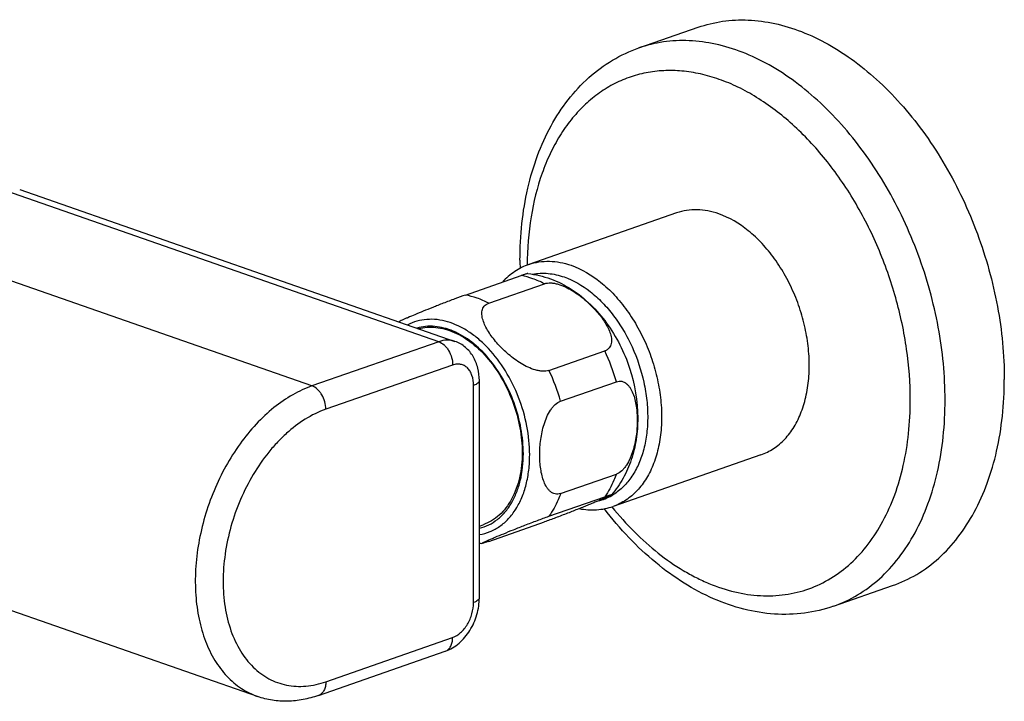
# Model space of a CAD drawing. Header units: millimetres. Extents: x 65 to 679, y 63 to 499.
# Tile 5 of 8: x 242 to 342, y 126 to 195. Entities that reach past the tile are written whole.
import ezdxf

# ---------------------------------------------------------------- set-up
doc = ezdxf.new("R2010")
doc.units = ezdxf.units.MM
doc.header["$LTSCALE"] = 46.255
doc.layers.get('0').update_dxf_attribs({"linetype": 'CONTINUOUS'})

msp = doc.modelspace()

# ---------------------------------------------------------------- linework, layer by layer
at = {"color": 7, "linetype": 'CONTINUOUS'}
for p, q in [((304.587, 191.972), (310.598, 194.067)), ((241.727, 177.601), (285.914, 162.198)), ((308.415, 175.229), (293.424, 170.004)), ((286.977, 166.896), (292.633, 168.868)), ((289.338, 166.073), (294.995, 168.045)), ((295.462, 159.252), (301.119, 161.224)), ((288.39, 136.19), (288.39, 158.216)), ((296.643, 156.13), (302.299, 158.101)), ((316.973, 150.678), (301.982, 145.453)), ((296.643, 146.757), (302.299, 148.729)), ((295.462, 144.457), (301.119, 146.429)), ((265.886, 126.161), (213.528, 144.412)), ((288.39, 143.46), (288.778, 143.595)), ((289.338, 141.906), (294.995, 143.877)), ((324.336, 135.315), (330.347, 137.41)), ((272.057, 126.265), (284.927, 130.75))]:
    msp.add_line(p, q, dxfattribs=at)
at = {"color": 9, "linetype": 'CONTINUOUS'}
for p, q in [((284.268, 162.163), (240.315, 177.484)), ((271.399, 157.678), (227.446, 172.998)), ((284.268, 162.163), (271.399, 157.678)), ((285.682, 159.796), (272.813, 155.31)), ((287.804, 135.697), (287.804, 157.723)), ((301.861, 146.571), (301.842, 146.561)), ((301.861, 146.571), (301.843, 146.56)), ((272.813, 127.66), (285.682, 132.146))]:
    msp.add_line(p, q, dxfattribs=at)
at = {"color": 7, "linetype": 'CONTINUOUS'}
for centre, radius, start, end in [((329.638, 170.424), 37.122, 180.00345, 181.25704), ((289.615, 150.818), 9.171, 262.31627, 263.9826)]:
    msp.add_arc(centre, radius, start, end, dxfattribs=at)
at = {"color": 9, "linetype": 'CONTINUOUS'}
for centre, radius, start, end in [((283.479, 152.769), 19.561, 15.81927, 25.60922), ((277.822, 150.797), 19.561, 15.81927, 25.60922), ((299.204, 151.15), 5.295, 283.65697, 299.89627), ((284.637, 131.581), 0.879, 289.21838, 290.91899)]:
    msp.add_arc(centre, radius, start, end, dxfattribs=at)
at = {"color": 7, "linetype": 'CONTINUOUS'}
for points, knots in [([(310.598, 194.067), (311.403, 194.348), (313.09, 194.756), (315.728, 194.879), (318.438, 194.515), (321.174, 193.674), (323.892, 192.376), (326.548, 190.641), (329.102, 188.501), (331.512, 185.991), (333.741, 183.15), (335.753, 180.026), (337.515, 176.669), (338.999, 173.134), (340.18, 169.477), (341.314, 164.573), (341.685, 160.817), (341.685, 158.344)], [0, 0, 0, 0, 0.047595, 0.096163, 0.146561, 0.199444, 0.25523, 0.314098, 0.376016, 0.440768, 0.50799, 0.577205, 0.647849, 0.719297, 0.790899, 0.861992, 1, 1, 1, 1]), ([(292.516, 170.422), (292.516, 171.671), (292.641, 174.127), (293.228, 177.693), (294.208, 181.023), (295.576, 184.058), (297.32, 186.74), (299.424, 189.009), (301.852, 190.804), (303.659, 191.648), (304.587, 191.972)], [0, 0, 0, 0, 0.142474, 0.279671, 0.411193, 0.537079, 0.65783, 0.774367, 0.887943, 1, 1, 1, 1]), ([(312.694, 175.138), (312.332, 175.264), (311.606, 175.462), (310.503, 175.582), (309.43, 175.514), (308.744, 175.344), (308.415, 175.229)], [0, 0, 0, 0, 0.263739, 0.516127, 0.760248, 1, 1, 1, 1]), ([(316.973, 150.678), (317.425, 150.836), (318.306, 151.275), (319.454, 152.257), (320.405, 153.531), (321.139, 155.058), (321.639, 156.795), (321.894, 158.697), (321.899, 160.712), (321.655, 162.786), (321.167, 164.865), (320.45, 166.892), (319.523, 168.812), (318.411, 170.574), (317.141, 172.131), (315.351, 173.816), (313.78, 174.76), (312.694, 175.138)], [0, 0, 0, 0, 0.048015, 0.097641, 0.150178, 0.206437, 0.266714, 0.330853, 0.398334, 0.468371, 0.539993, 0.612123, 0.683652, 0.753508, 0.820733, 0.88456, 1, 1, 1, 1]), ([(293.424, 170.004), (292.917, 169.827), (291.933, 169.333), (291.104, 168.612), (290.732, 168.207)], [0, 0, 0, 0, 0.494391, 1, 1, 1, 1]), ([(293.317, 169.076), (293.31, 169.077), (293.289, 169.074), (293.25, 169.066), (293.193, 169.051), (293.118, 169.029), (293.024, 169), (292.86, 168.946), (292.728, 168.901), (292.633, 168.868)], [0, 0, 0, 0, 0.031375, 0.0866, 0.167837, 0.276778, 0.414568, 0.581581, 1, 1, 1, 1]), ([(293.317, 169.076), (294.101, 168.994), (295.662, 168.62), (297.817, 167.524), (299.737, 165.98), (301.38, 164.073), (302.714, 161.879), (304.03, 158.704), (304.471, 156.11), (304.471, 154.401)], [0, 0, 0, 0, 0.118209, 0.237856, 0.360058, 0.485451, 0.613708, 0.743548, 1, 1, 1, 1]), ([(294.995, 168.045), (295.201, 168.117), (295.551, 168.147), (296.016, 168.092), (296.517, 167.974), (297.133, 167.736), (297.834, 167.359), (298.491, 166.918), (299.296, 166.28), (300.016, 165.579), (300.644, 164.831), (301.053, 164.265), (301.396, 163.691), (301.657, 163.114), (301.79, 162.628), (301.817, 162.251), (301.793, 161.985), (301.717, 161.737), (301.579, 161.515), (301.376, 161.335), (301.208, 161.255), (301.119, 161.224)], [0, 0, 0, 0, 0.059599, 0.092992, 0.127878, 0.199886, 0.272667, 0.3448, 0.415688, 0.552673, 0.618478, 0.682106, 0.743108, 0.800836, 0.854481, 0.879628, 0.903681, 0.926933, 0.95004, 0.97403, 1, 1, 1, 1]), ([(286.977, 166.896), (286.617, 166.771), (285.869, 166.496), (284.762, 166.073), (283.691, 165.653), (282.729, 165.267), (281.888, 164.922), (281.267, 164.66), (280.841, 164.476), (280.584, 164.361), (280.381, 164.267), (280.265, 164.21), (280.219, 164.183)], [0, 0, 0, 0, 0.156616, 0.328392, 0.487913, 0.630318, 0.75544, 0.86227, 0.907758, 0.946851, 0.978225, 1, 1, 1, 1]), ([(295.462, 159.252), (295.256, 159.18), (294.906, 159.149), (294.441, 159.204), (293.94, 159.322), (293.323, 159.561), (292.623, 159.938), (291.965, 160.379), (291.161, 161.016), (290.441, 161.718), (289.812, 162.466), (289.403, 163.032), (289.06, 163.606), (288.799, 164.182), (288.667, 164.669), (288.639, 165.046), (288.664, 165.311), (288.74, 165.56), (288.878, 165.782), (289.081, 165.962), (289.248, 166.042), (289.338, 166.073)], [0, 0, 0, 0, 0.059599, 0.092992, 0.127878, 0.199886, 0.272667, 0.3448, 0.415688, 0.552673, 0.618478, 0.682106, 0.743108, 0.800836, 0.854481, 0.879628, 0.903681, 0.926933, 0.95004, 0.97403, 1, 1, 1, 1]), ([(282.223, 163.487), (282.506, 163.561), (283.094, 163.658), (284.002, 163.639), (284.93, 163.46), (286.203, 163.001), (287.76, 162.026), (289.417, 160.374), (290.823, 158.312), (291.895, 155.961), (292.573, 153.462), (292.738, 151.748), (292.738, 150.906)], [0, 0, 0, 0, 0.047605, 0.096485, 0.147389, 0.200861, 0.316357, 0.44343, 0.579679, 0.721079, 0.86281, 1, 1, 1, 1]), ([(288.39, 158.216), (288.39, 158.645), (288.295, 159.494), (287.902, 160.486), (287.424, 161.165), (286.988, 161.605), (286.483, 161.96), (286.107, 162.131), (285.914, 162.198)], [0, 0, 0, 0, 0.257445, 0.507285, 0.630885, 0.754034, 0.87703, 1, 1, 1, 1]), ([(302.299, 158.101), (302.39, 158.133), (302.574, 158.173), (302.851, 158.155), (303.107, 158.063), (303.334, 157.911), (303.534, 157.712), (303.77, 157.39), (304.002, 156.915), (304.197, 156.285), (304.329, 155.604), (304.405, 154.889), (304.421, 154.401), (304.421, 154.154)], [0, 0, 0, 0, 0.056324, 0.109319, 0.161276, 0.214126, 0.26898, 0.326253, 0.447782, 0.577502, 0.713622, 0.854767, 1, 1, 1, 1]), ([(330.347, 137.41), (331.198, 137.707), (332.864, 138.489), (335.111, 140.165), (337.077, 142.313), (338.729, 144.887), (340.04, 147.839), (340.99, 151.114), (341.563, 154.652), (341.685, 157.096), (341.685, 158.344)], [0, 0, 0, 0, 0.106803, 0.216041, 0.329822, 0.449709, 0.576626, 0.710879, 0.852233, 1, 1, 1, 1]), ([(294.521, 150.704), (294.521, 150.957), (294.539, 151.468), (294.616, 152.238), (294.75, 153.013), (294.948, 153.783), (295.224, 154.53), (295.531, 155.112), (295.832, 155.524), (296.149, 155.863), (296.438, 156.058), (296.643, 156.13)], [0, 0, 0, 0, 0.124506, 0.251529, 0.380713, 0.511491, 0.642696, 0.771724, 0.833983, 0.893485, 1, 1, 1, 1]), ([(304.471, 154.401), (304.471, 153.682), (304.368, 152.257), (303.881, 150.191), (303.048, 148.276), (302.256, 147.141), (301.807, 146.627)], [0, 0, 0, 0, 0.257251, 0.508849, 0.755854, 1, 1, 1, 1]), ([(304.421, 154.154), (304.421, 153.901), (304.404, 153.39), (304.326, 152.62), (304.193, 151.845), (303.994, 151.075), (303.718, 150.328), (303.411, 149.746), (303.11, 149.334), (302.793, 148.995), (302.504, 148.8), (302.299, 148.729)], [0, 0, 0, 0, 0.124506, 0.251529, 0.380713, 0.511491, 0.642696, 0.771724, 0.833983, 0.893485, 1, 1, 1, 1]), ([(292.738, 150.906), (292.738, 150.054), (292.581, 148.428), (291.919, 146.539), (291.128, 145.307), (290.441, 144.557), (289.657, 143.972), (289.075, 143.699), (288.778, 143.595)], [0, 0, 0, 0, 0.288979, 0.549817, 0.66983, 0.783732, 0.893084, 1, 1, 1, 1]), ([(296.643, 146.757), (296.552, 146.725), (296.368, 146.685), (296.091, 146.703), (295.835, 146.795), (295.608, 146.947), (295.408, 147.146), (295.172, 147.468), (294.94, 147.943), (294.745, 148.573), (294.613, 149.254), (294.537, 149.969), (294.521, 150.457), (294.521, 150.704)], [0, 0, 0, 0, 0.056324, 0.109319, 0.161276, 0.214126, 0.26898, 0.326253, 0.447782, 0.577502, 0.713622, 0.854767, 1, 1, 1, 1]), ([(301.807, 146.627), (301.804, 146.623), (301.795, 146.616), (301.769, 146.599), (301.721, 146.572), (301.647, 146.535), (301.555, 146.49), (301.445, 146.439), (301.27, 146.359), (301.019, 146.249), (300.684, 146.105), (300.31, 145.947), (299.899, 145.776), (299.454, 145.594), (298.975, 145.4), (298.272, 145.118), (297.321, 144.743), (296.162, 144.3), (295.374, 144.01), (294.995, 143.877)], [0, 0, 0, 0, 0.001872, 0.004669, 0.01286, 0.024192, 0.038293, 0.054854, 0.073607, 0.116847, 0.16667, 0.222186, 0.28284, 0.348332, 0.418548, 0.493493, 0.657506, 0.835977, 1, 1, 1, 1]), ([(301.119, 146.429), (301.179, 146.45), (301.29, 146.489), (301.443, 146.54), (301.568, 146.58), (301.655, 146.606), (301.711, 146.621), (301.742, 146.629), (301.767, 146.634), (301.786, 146.637), (301.799, 146.637), (301.808, 146.638), (301.811, 146.631), (301.808, 146.628), (301.807, 146.627)], [0, 0, 0, 0, 0.260843, 0.482243, 0.661923, 0.799812, 0.853559, 0.897594, 0.932314, 0.958163, 0.975695, 0.985781, 0.991321, 1, 1, 1, 1]), ([(298.541, 145.224), (299.118, 145.115), (300.003, 145.054), (301.156, 145.207), (301.712, 145.359), (301.982, 145.453)], [0, 0, 0, 0, 0.505769, 0.753684, 1, 1, 1, 1]), ([(324.336, 135.315), (323.388, 134.985), (321.403, 134.517), (318.317, 134.43), (315.192, 134.942), (312.097, 136.022), (309.085, 137.631), (306.204, 139.728), (303.496, 142.267), (301.861, 144.191), (301.081, 145.211)], [0, 0, 0, 0, 0.111684, 0.224947, 0.341285, 0.461984, 0.587973, 0.719724, 0.857224, 1, 1, 1, 1]), ([(288.654, 141.697), (288.652, 141.698), (288.645, 141.699), (288.648, 141.707), (288.653, 141.711), (288.661, 141.718), (288.676, 141.728), (288.699, 141.742), (288.728, 141.758), (288.764, 141.777), (288.804, 141.797), (288.85, 141.82), (288.921, 141.854), (289.02, 141.9), (289.15, 141.959), (289.296, 142.023), (289.454, 142.093), (289.689, 142.194), (290.158, 142.393), (290.907, 142.703), (291.914, 143.11), (293.055, 143.56), (294.252, 144.019), (295.067, 144.32), (295.462, 144.457)], [0, 0, 0, 0, 0.00101, 0.001841, 0.002583, 0.003573, 0.006295, 0.009973, 0.014549, 0.019969, 0.026181, 0.033135, 0.040785, 0.058014, 0.077574, 0.099226, 0.122771, 0.148046, 0.203295, 0.330419, 0.47802, 0.645854, 0.829859, 1, 1, 1, 1]), ([(289.338, 141.906), (289.244, 141.873), (289.112, 141.827), (288.948, 141.774), (288.853, 141.744), (288.778, 141.722), (288.721, 141.707), (288.682, 141.699), (288.662, 141.697), (288.654, 141.697)], [0, 0, 0, 0, 0.418419, 0.585432, 0.723222, 0.832163, 0.9134, 0.968625, 1, 1, 1, 1]), ([(284.927, 130.75), (285.182, 130.84), (285.68, 131.074), (286.353, 131.561), (286.947, 132.165), (287.622, 133.102), (288.214, 134.445), (288.39, 135.612), (288.39, 136.19)], [0, 0, 0, 0, 0.118975, 0.239857, 0.363291, 0.489352, 0.745735, 1, 1, 1, 1]), ([(272.057, 126.265), (271.548, 126.087), (270.516, 125.808), (268.936, 125.64), (267.375, 125.742), (266.37, 125.993), (265.886, 126.161)], [0, 0, 0, 0, 0.25731, 0.508383, 0.755243, 1, 1, 1, 1])]:
    msp.add_open_spline(points, degree=3, knots=knots, dxfattribs=at)
at = {"color": 9, "linetype": 'CONTINUOUS'}
for points, knots in [([(335.675, 156.249), (335.675, 158.722), (335.304, 162.478), (334.17, 167.382), (332.988, 171.039), (331.505, 174.574), (329.743, 177.931), (327.731, 181.055), (325.502, 183.895), (323.091, 186.406), (320.538, 188.546), (317.881, 190.28), (315.164, 191.579), (312.428, 192.419), (309.718, 192.783), (307.08, 192.661), (305.393, 192.253), (304.587, 191.972)], [0, 0, 0, 0, 0.138008, 0.209101, 0.280703, 0.352151, 0.422795, 0.49201, 0.559232, 0.623984, 0.685902, 0.74477, 0.800556, 0.853439, 0.903837, 0.952405, 1, 1, 1, 1]), ([(332.139, 156.249), (332.139, 157.97), (331.876, 161.471), (330.77, 166.66), (328.987, 171.714), (326.593, 176.442), (323.675, 180.669), (320.342, 184.238), (317.253, 186.599), (314.689, 188.012), (312.783, 188.813), (310.873, 189.365), (308.979, 189.665), (307.118, 189.707), (305.309, 189.491), (303.571, 189.017), (301.921, 188.29), (300.377, 187.319), (298.954, 186.114), (297.665, 184.688), (296.524, 183.054), (295.539, 181.23), (294.424, 178.515), (293.493, 174.731), (293.255, 171.571), (293.249, 169.939)], [0, 0, 0, 0, 0.071348, 0.144966, 0.219332, 0.292855, 0.364022, 0.431543, 0.494516, 0.524203, 0.552687, 0.580044, 0.606409, 0.631969, 0.656963, 0.681669, 0.706385, 0.731409, 0.757016, 0.783442, 0.810871, 0.839434, 0.869204, 0.932339, 1, 1, 1, 1]), ([(293.424, 170.004), (293.753, 170.119), (294.44, 170.289), (295.512, 170.356), (296.615, 170.237), (297.342, 170.039), (297.703, 169.913)], [0, 0, 0, 0, 0.239752, 0.483873, 0.73626, 1, 1, 1, 1]), ([(293.793, 169.014), (294.048, 169.062), (294.572, 169.124), (295.657, 169.099), (296.47, 168.913), (296.996, 168.729)], [0, 0, 0, 0, 0.240042, 0.485476, 1, 1, 1, 1]), ([(297.703, 169.913), (298.79, 169.534), (300.36, 168.591), (302.15, 166.905), (303.42, 165.348), (304.532, 163.587), (305.46, 161.667), (306.177, 159.64), (306.664, 157.561), (306.909, 155.486), (306.904, 153.471), (306.648, 151.57), (306.148, 149.832), (305.415, 148.305), (304.463, 147.031), (303.316, 146.05), (302.434, 145.61), (301.982, 145.453)], [0, 0, 0, 0, 0.11544, 0.179267, 0.246492, 0.316348, 0.387877, 0.460007, 0.531629, 0.601666, 0.669147, 0.733286, 0.793563, 0.849822, 0.902359, 0.951985, 1, 1, 1, 1]), ([(294.995, 168.045), (294.614, 168.243), (293.846, 168.58), (293.034, 168.797), (292.633, 168.868)], [0, 0, 0, 0, 0.513208, 1, 1, 1, 1]), ([(296.996, 168.729), (297.949, 168.397), (299.329, 167.587), (300.919, 166.139), (302.056, 164.805), (303.067, 163.291), (304.217, 161.076), (305.017, 158.68), (305.422, 156.226), (305.516, 154.424), (305.401, 152.697), (305.077, 151.085), (304.553, 149.629), (303.837, 148.363), (302.945, 147.321), (302.233, 146.786), (301.861, 146.571)], [0, 0, 0, 0, 0.113786, 0.176449, 0.242397, 0.310977, 0.381359, 0.523517, 0.593515, 0.661479, 0.726621, 0.788345, 0.846321, 0.900563, 0.951499, 1, 1, 1, 1]), ([(289.338, 166.073), (288.957, 166.271), (288.189, 166.608), (287.377, 166.825), (286.977, 166.896)], [0, 0, 0, 0, 0.513208, 1, 1, 1, 1]), ([(293.501, 150.69), (293.501, 151.666), (293.296, 153.655), (292.458, 156.535), (291.141, 159.206), (289.688, 161.143), (288.363, 162.413), (287.336, 163.188), (286.274, 163.79), (285.196, 164.207), (284.119, 164.43), (283.065, 164.453), (282.053, 164.275), (281.422, 164.024), (281.124, 163.869)], [0, 0, 0, 0, 0.139699, 0.283973, 0.42709, 0.563517, 0.627899, 0.689165, 0.747163, 0.801966, 0.853913, 0.903623, 0.951969, 1, 1, 1, 1]), ([(292.857, 150.791), (292.857, 151.653), (292.686, 153.41), (291.987, 155.969), (290.88, 158.373), (289.431, 160.475), (287.726, 162.149), (286.125, 163.126), (284.82, 163.574), (283.871, 163.739), (282.944, 163.739), (282.346, 163.626), (282.059, 163.542)], [0, 0, 0, 0, 0.137498, 0.279543, 0.421171, 0.557477, 0.684401, 0.799577, 0.85287, 0.903618, 0.9524, 1, 1, 1, 1]), ([(285.914, 162.198), (285.788, 162.242), (285.523, 162.308), (284.964, 162.343), (284.54, 162.258), (284.268, 162.163)], [0, 0, 0, 0, 0.240134, 0.484646, 1, 1, 1, 1]), ([(284.268, 162.163), (284.468, 162.094), (284.754, 161.907), (285.065, 161.574), (285.352, 161.159), (285.605, 160.565), (285.682, 160.05), (285.682, 159.796)], [0, 0, 0, 0, 0.218372, 0.340804, 0.469879, 0.737595, 1, 1, 1, 1]), ([(287.804, 157.723), (287.804, 158.068), (287.736, 158.574), (287.467, 159.159), (287.202, 159.502), (286.873, 159.749), (286.495, 159.885), (286.086, 159.904), (285.816, 159.842), (285.682, 159.796)], [0, 0, 0, 0, 0.29237, 0.42306, 0.54362, 0.656826, 0.767205, 0.880055, 1, 1, 1, 1]), ([(288.39, 158.216), (288.39, 158.193), (288.383, 158.146), (288.352, 158.077), (288.303, 158.01), (288.207, 157.919), (288.041, 157.815), (287.889, 157.753), (287.804, 157.723)], [0, 0, 0, 0, 0.085461, 0.176545, 0.277754, 0.392077, 0.665325, 1, 1, 1, 1]), ([(271.399, 157.678), (270.721, 157.441), (269.363, 156.808), (267.46, 155.487), (265.668, 153.801), (264.033, 151.797), (262.6, 149.527), (261.405, 147.052), (260.481, 144.441), (259.853, 141.763), (259.538, 139.09), (259.545, 136.493), (259.874, 134.043), (260.518, 131.804), (261.463, 129.837), (262.689, 128.195), (263.934, 127.131), (265.024, 126.503), (265.595, 126.263), (265.886, 126.161)], [0, 0, 0, 0, 0.055896, 0.115803, 0.179597, 0.246787, 0.316607, 0.388099, 0.460192, 0.531777, 0.601778, 0.669225, 0.73333, 0.793577, 0.849807, 0.902317, 0.951917, 0.976063, 1, 1, 1, 1]), ([(272.813, 155.31), (272.813, 155.564), (272.735, 156.079), (272.483, 156.673), (272.195, 157.088), (271.884, 157.421), (271.599, 157.608), (271.399, 157.678)], [0, 0, 0, 0, 0.262405, 0.530121, 0.659196, 0.781628, 1, 1, 1, 1]), ([(301.852, 145.409), (302.565, 144.526), (304.048, 142.867), (306.473, 140.693), (308.62, 139.195), (310.376, 138.224), (312.098, 137.428), (314.268, 136.709), (316.887, 136.315), (319.439, 136.416), (321.87, 137.013), (324.129, 138.095), (326.171, 139.639), (327.957, 141.609), (329.456, 143.965), (330.646, 146.663), (331.508, 149.653), (332.028, 152.881), (332.139, 155.111), (332.139, 156.249)], [0, 0, 0, 0, 0.073722, 0.144217, 0.21116, 0.243278, 0.274492, 0.334301, 0.391105, 0.445694, 0.499122, 0.552602, 0.607334, 0.664358, 0.724437, 0.788023, 0.855263, 0.926036, 1, 1, 1, 1]), ([(324.336, 135.315), (325.188, 135.612), (326.854, 136.394), (329.1, 138.07), (331.067, 140.218), (332.719, 142.792), (334.03, 145.744), (334.979, 149.019), (335.552, 152.556), (335.675, 155.001), (335.675, 156.249)], [0, 0, 0, 0, 0.106803, 0.216041, 0.329822, 0.449709, 0.576626, 0.710879, 0.852233, 1, 1, 1, 1]), ([(272.813, 155.31), (271.34, 154.797), (269.613, 153.667), (267.875, 151.966), (266.691, 150.61), (265.368, 148.696), (264.079, 146.157), (263.12, 143.443), (262.525, 140.655), (262.317, 137.896), (262.505, 135.27), (263.084, 132.871), (264.038, 130.79), (265.144, 129.361), (266.176, 128.478), (267.004, 127.951), (267.888, 127.556), (268.821, 127.297), (269.792, 127.176), (271.144, 127.201), (272.158, 127.432), (272.813, 127.66)], [0, 0, 0, 0, 0.120449, 0.153717, 0.188034, 0.259229, 0.332795, 0.407215, 0.480889, 0.552291, 0.620106, 0.683401, 0.741801, 0.795674, 0.821327, 0.846386, 0.871126, 0.895845, 0.920844, 0.946401, 1, 1, 1, 1]), ([(288.39, 143.232), (288.719, 143.312), (289.367, 143.545), (290.25, 144.103), (291.027, 144.855), (291.682, 145.783), (292.202, 146.867), (292.719, 148.529), (292.857, 149.876), (292.857, 150.791)], [0, 0, 0, 0, 0.107454, 0.216439, 0.329526, 0.448708, 0.575231, 0.709585, 1, 1, 1, 1]), ([(288.39, 142.587), (288.76, 142.648), (289.493, 142.853), (290.502, 143.41), (291.394, 144.195), (292.012, 145.011), (292.433, 145.749), (292.813, 146.57), (293.182, 147.698), (293.445, 149.156), (293.501, 150.171), (293.501, 150.69)], [0, 0, 0, 0, 0.108111, 0.216943, 0.329423, 0.447902, 0.50996, 0.574016, 0.708206, 0.850457, 1, 1, 1, 1]), ([(302.299, 148.729), (302.225, 148.516), (301.912, 147.712), (301.492, 146.947), (301.119, 146.429)], [0, 0, 0, 0, 0.260578, 1, 1, 1, 1]), ([(296.643, 146.757), (296.568, 146.545), (296.255, 145.74), (295.835, 144.975), (295.462, 144.457)], [0, 0, 0, 0, 0.260578, 1, 1, 1, 1]), ([(288.39, 136.19), (288.39, 136.167), (288.383, 136.12), (288.352, 136.05), (288.303, 135.984), (288.207, 135.892), (288.041, 135.789), (287.889, 135.727), (287.804, 135.697)], [0, 0, 0, 0, 0.085461, 0.176545, 0.277754, 0.392077, 0.665325, 1, 1, 1, 1]), ([(285.682, 132.146), (285.982, 132.251), (286.411, 132.531), (286.877, 133.03), (287.308, 133.652), (287.687, 134.544), (287.804, 135.316), (287.804, 135.697)], [0, 0, 0, 0, 0.218368, 0.340802, 0.469879, 0.737599, 1, 1, 1, 1]), ([(284.951, 130.759), (285.062, 130.802), (285.278, 130.941), (285.511, 131.266), (285.653, 131.681), (285.682, 131.986), (285.682, 132.146)], [0, 0, 0, 0, 0.215657, 0.449635, 0.711041, 1, 1, 1, 1]), ([(272.813, 127.66), (272.813, 127.498), (272.783, 127.187), (272.636, 126.766), (272.394, 126.44), (272.171, 126.304), (272.057, 126.265)], [0, 0, 0, 0, 0.289539, 0.550881, 0.784395, 1, 1, 1, 1])]:
    msp.add_open_spline(points, degree=3, knots=knots, dxfattribs=at)

doc.saveas('drawing.dxf')
